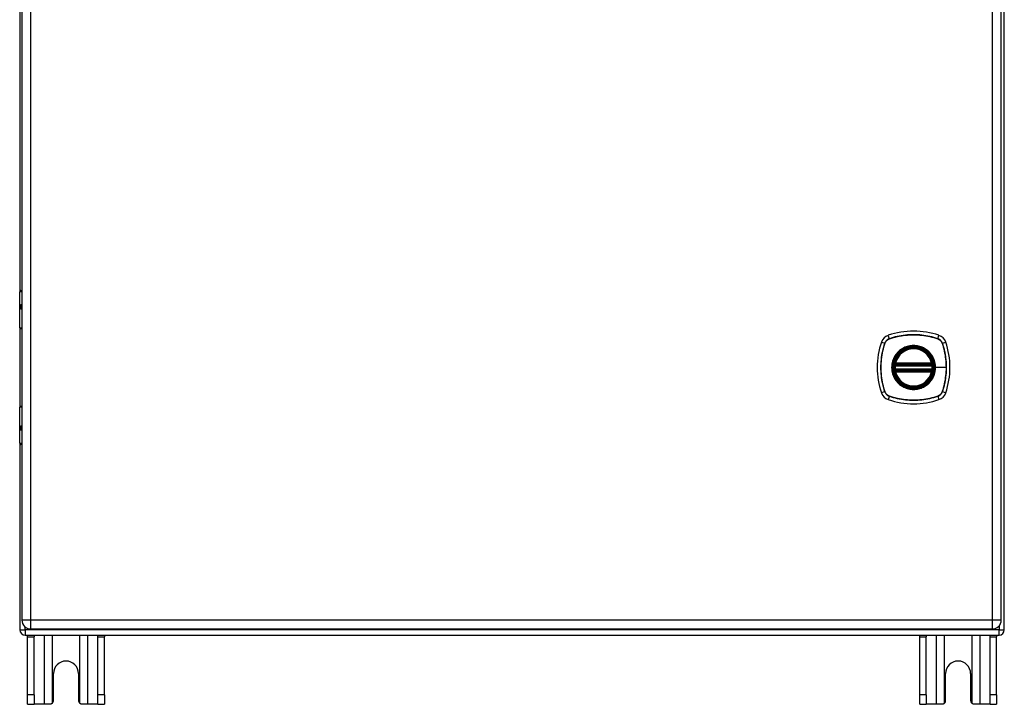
# Model space of a CAD drawing. Header units: inches. Extents: x 7 to 112, y 7 to 76.
# Tile 5 of 9: x 51 to 67, y 31 to 42. Entities that reach past the tile are written whole.
import ezdxf

# ---------------------------------------------------------------- set-up
doc = ezdxf.new("R2010")
doc.units = ezdxf.units.IN
doc.header["$MEASUREMENT"] = 0
doc.layers.add('Visible Edges(ANSI)', color=7, linetype='Continuous', lineweight=25)
doc.layers.add('Visible Tangent Edges(ANSI)', color=7, linetype='Continuous', lineweight=25)

msp = doc.modelspace()

# ---------------------------------------------------------------- linework, layer by layer
at = {"layer": 'Visible Edges(ANSI)'}
for p, q in [((66.758, 32.167), (66.758, 51.999)), ((50.79, 51.839), (50.79, 32.328)), ((66.708, 32.328), (66.708, 51.839)), ((50.758, 46.494), (50.758, 37.672)), ((50.755, 37.077), (50.755, 37.662)), ((50.775, 37.682), (50.79, 37.682)), ((50.79, 37.438), (50.787, 37.438)), ((50.787, 37.394), (50.79, 37.394)), ((50.758, 37.068), (50.758, 35.795)), ((50.79, 37.062), (50.771, 37.062)), ((64.991, 36.491), (65.576, 36.491)), ((64.987, 36.471), (65.581, 36.471)), ((65.581, 36.392), (64.987, 36.392)), ((65.576, 36.372), (64.991, 36.372)), ((50.755, 35.201), (50.755, 35.786)), ((50.771, 35.802), (50.79, 35.802)), ((50.79, 35.469), (50.787, 35.469)), ((50.787, 35.426), (50.79, 35.426)), ((50.758, 35.191), (50.758, 32.167)), ((50.79, 35.182), (50.775, 35.182)), ((50.936, 32.182), (66.562, 32.182)), ((50.842, 32.083), (66.674, 32.083)), ((50.883, 32.052), (50.883, 32.083)), ((50.883, 31.114), (50.883, 32.052)), ((50.988, 32.083), (50.988, 32.052)), ((50.988, 31.114), (50.988, 32.052)), ((52.028, 32.052), (52.028, 32.083)), ((52.028, 31.114), (52.028, 32.052)), ((52.133, 32.083), (52.133, 32.052)), ((52.133, 31.114), (52.133, 32.052)), ((65.383, 32.052), (65.383, 32.083)), ((65.383, 31.114), (65.383, 32.052)), ((65.488, 32.083), (65.488, 32.052)), ((65.488, 31.114), (65.488, 32.052)), ((66.528, 32.052), (66.528, 32.083)), ((66.528, 31.114), (66.528, 32.052)), ((66.633, 32.083), (66.633, 32.052)), ((66.633, 31.114), (66.633, 32.052)), ((51.305, 31.02), (51.305, 31.458)), ((51.711, 31.458), (51.711, 31.02)), ((65.805, 31.02), (65.805, 31.458)), ((66.211, 31.458), (66.211, 31.02)), ((50.883, 30.958), (50.883, 31.114)), ((50.988, 31.114), (50.988, 30.958)), ((52.028, 30.958), (52.028, 31.114)), ((52.133, 31.114), (52.133, 30.958)), ((65.383, 30.958), (65.383, 31.114)), ((65.488, 31.114), (65.488, 30.958)), ((66.528, 30.958), (66.528, 31.114)), ((66.633, 31.114), (66.633, 30.958)), ((50.883, 30.958), (50.988, 30.958)), ((51.152, 30.958), (50.988, 30.958)), ((51.243, 30.958), (51.152, 30.958)), ((51.864, 30.958), (51.773, 30.958)), ((52.028, 30.958), (51.864, 30.958)), ((52.028, 30.958), (52.133, 30.958)), ((65.383, 30.958), (65.488, 30.958)), ((65.652, 30.958), (65.488, 30.958)), ((65.743, 30.958), (65.652, 30.958)), ((66.364, 30.958), (66.273, 30.958)), ((66.528, 30.958), (66.364, 30.958)), ((66.528, 30.958), (66.633, 30.958))]:
    msp.add_line(p, q, dxfattribs=at)
at = {"layer": 'Visible Edges(ANSI)', "flags": 128}
for points in [[(64.975, 36.485), (64.975, 36.485), (64.975, 36.485), (64.975, 36.484), (64.975, 36.484), (64.975, 36.484), (64.975, 36.483), (64.975, 36.482), (64.975, 36.482), (64.975, 36.481), (64.975, 36.48), (64.974, 36.479), (64.974, 36.478), (64.974, 36.476), (64.974, 36.475), (64.974, 36.474), (64.973, 36.473), (64.973, 36.471), (64.973, 36.47), (64.973, 36.468), (64.973, 36.467), (64.973, 36.465), (64.972, 36.464), (64.972, 36.462), (64.972, 36.46)], [(64.972, 36.403), (64.972, 36.401), (64.972, 36.4), (64.973, 36.398), (64.973, 36.397), (64.973, 36.395), (64.973, 36.394), (64.973, 36.392), (64.973, 36.391), (64.974, 36.389), (64.974, 36.388), (64.974, 36.387), (64.974, 36.386), (64.974, 36.385), (64.975, 36.384), (64.975, 36.383), (64.975, 36.382), (64.975, 36.381), (64.975, 36.38), (64.975, 36.38), (64.975, 36.379), (64.975, 36.379), (64.975, 36.379), (64.975, 36.379), (64.975, 36.378)], [(65.595, 36.46), (65.595, 36.462), (65.595, 36.464), (65.595, 36.465), (65.595, 36.467), (65.595, 36.468), (65.594, 36.47), (65.594, 36.471), (65.594, 36.473), (65.594, 36.474), (65.594, 36.475), (65.594, 36.476), (65.593, 36.478), (65.593, 36.479), (65.593, 36.48), (65.593, 36.481), (65.593, 36.482), (65.593, 36.482), (65.593, 36.483), (65.592, 36.484), (65.592, 36.484), (65.592, 36.484), (65.592, 36.485), (65.592, 36.485), (65.592, 36.485)], [(65.592, 36.378), (65.592, 36.379), (65.592, 36.379), (65.592, 36.379), (65.592, 36.379), (65.592, 36.38), (65.593, 36.38), (65.593, 36.381), (65.593, 36.382), (65.593, 36.383), (65.593, 36.384), (65.593, 36.385), (65.593, 36.386), (65.594, 36.387), (65.594, 36.388), (65.594, 36.389), (65.594, 36.391), (65.594, 36.392), (65.594, 36.394), (65.595, 36.395), (65.595, 36.397), (65.595, 36.398), (65.595, 36.4), (65.595, 36.401), (65.595, 36.403)], [(51.287, 30.976), (51.286, 30.975), (51.284, 30.974), (51.282, 30.972), (51.281, 30.971), (51.279, 30.97), (51.278, 30.969), (51.276, 30.967), (51.274, 30.966), (51.272, 30.965), (51.27, 30.964), (51.268, 30.964), (51.267, 30.963), (51.265, 30.962), (51.263, 30.961), (51.261, 30.961), (51.259, 30.96), (51.257, 30.96), (51.255, 30.959), (51.253, 30.959), (51.251, 30.959), (51.249, 30.958), (51.247, 30.958), (51.245, 30.958), (51.243, 30.958)], [(51.773, 30.958), (51.771, 30.958), (51.769, 30.958), (51.767, 30.958), (51.765, 30.959), (51.764, 30.959), (51.762, 30.959), (51.76, 30.96), (51.758, 30.96), (51.756, 30.961), (51.754, 30.961), (51.752, 30.962), (51.75, 30.963), (51.748, 30.964), (51.746, 30.964), (51.744, 30.965), (51.742, 30.966), (51.741, 30.967), (51.739, 30.969), (51.737, 30.97), (51.735, 30.971), (51.734, 30.972), (51.732, 30.974), (51.731, 30.975), (51.729, 30.976)], [(65.787, 30.976), (65.786, 30.975), (65.784, 30.974), (65.782, 30.972), (65.781, 30.971), (65.779, 30.97), (65.778, 30.969), (65.776, 30.967), (65.774, 30.966), (65.772, 30.965), (65.77, 30.964), (65.768, 30.964), (65.767, 30.963), (65.765, 30.962), (65.763, 30.961), (65.761, 30.961), (65.759, 30.96), (65.757, 30.96), (65.755, 30.959), (65.753, 30.959), (65.751, 30.959), (65.749, 30.958), (65.747, 30.958), (65.745, 30.958), (65.743, 30.958)], [(66.273, 30.958), (66.271, 30.958), (66.269, 30.958), (66.267, 30.958), (66.265, 30.959), (66.264, 30.959), (66.262, 30.959), (66.26, 30.96), (66.258, 30.96), (66.256, 30.961), (66.254, 30.961), (66.252, 30.962), (66.25, 30.963), (66.248, 30.964), (66.246, 30.964), (66.244, 30.965), (66.242, 30.966), (66.241, 30.967), (66.239, 30.969), (66.237, 30.97), (66.235, 30.971), (66.234, 30.972), (66.232, 30.974), (66.231, 30.975), (66.229, 30.976)]]:
    msp.add_lwpolyline(points, dxfattribs=at)
at = {"layer": 'Visible Edges(ANSI)'}
for radius in [0.32, 0.315]:
    msp.add_circle((65.284, 36.432), radius, dxfattribs=at)
for centre, radius, start, end in [((50.775, 37.662), 0.0197, 90, 180), ((50.771, 37.077), 0.0157, 180, 270), ((65.284, 35.743), 1.28, 71.2278, 108.7722), ((65.973, 36.432), 1.28, 161.2278, 198.7722), ((64.929, 36.786), 0.177, 108.7722, 161.2278), ((65.639, 36.786), 0.177, 18.7722, 71.2278), ((64.595, 36.432), 1.28, 341.2278, 18.7722), ((65.284, 36.432), 0.313, 13.6344, 166.3656), ((65.284, 36.432), 0.313, 166.3656, 170.216), ((64.991, 36.503), 0.0118, 166.3656, 270), ((65.576, 36.503), 0.0118, 270, 13.6344), ((65.284, 36.432), 0.313, 9.784, 13.6344), ((65.284, 36.432), 0.313, 174.7499, 185.2501), ((64.987, 36.483), 0.0118, 170.216, 270), ((64.987, 36.381), 0.0118, 90, 189.784), ((65.284, 36.432), 0.313, 189.784, 193.6344), ((64.991, 36.361), 0.0118, 90, 193.6344), ((65.284, 36.432), 0.313, 193.6344, 346.3656), ((65.576, 36.361), 0.0118, 346.3656, 90), ((65.581, 36.483), 0.0118, 270, 9.784), ((65.581, 36.381), 0.0118, 350.216, 90), ((65.284, 36.432), 0.313, 346.3656, 350.216), ((65.284, 36.432), 0.313, 354.7499, 5.2501), ((64.929, 36.077), 0.177, 198.7722, 251.2278), ((65.639, 36.077), 0.177, 288.7722, 341.2278), ((65.284, 37.121), 1.28, 251.2278, 288.7722), ((50.771, 35.786), 0.0157, 90, 180), ((50.775, 35.201), 0.0197, 180, 270), ((50.936, 32.328), 0.146, 180, 270), ((66.562, 32.328), 0.146, 270, 0), ((50.842, 32.167), 0.084, 180, 270), ((66.674, 32.167), 0.084, 270, 0), ((51.508, 31.458), 0.203, 0, 180), ((66.008, 31.458), 0.203, 0, 180), ((51.243, 31.02), 0.062, 314.9335, 0), ((51.773, 31.02), 0.062, 180, 225.0665), ((65.743, 31.02), 0.062, 314.9335, 0), ((66.273, 31.02), 0.062, 180, 225.0665)]:
    msp.add_arc(centre, radius, start, end, dxfattribs=at)
at = {"layer": 'Visible Tangent Edges(ANSI)'}
for p, q in [((50.936, 32.328), (50.936, 51.839)), ((66.562, 51.839), (66.562, 32.328)), ((50.79, 37.662), (50.755, 37.662)), ((50.778, 37.447), (50.79, 37.447)), ((50.79, 37.384), (50.778, 37.384)), ((50.755, 37.077), (50.79, 37.077)), ((64.761, 36.843), (64.816, 36.825)), ((64.818, 36.824), (64.818, 36.824)), ((64.891, 36.899), (64.872, 36.954)), ((64.891, 36.897), (64.892, 36.897)), ((65.676, 36.897), (65.676, 36.897)), ((65.677, 36.899), (65.696, 36.954)), ((65.749, 36.824), (65.749, 36.824)), ((65.751, 36.825), (65.806, 36.843)), ((64.98, 36.505), (64.991, 36.503)), ((64.991, 36.491), (64.991, 36.503)), ((65.576, 36.503), (64.991, 36.503)), ((64.991, 36.481), (64.991, 36.491)), ((65.576, 36.503), (65.588, 36.505)), ((65.576, 36.503), (65.576, 36.491)), ((65.576, 36.491), (65.576, 36.481)), ((64.972, 36.46), (64.984, 36.459)), ((64.972, 36.403), (64.984, 36.404)), ((64.981, 36.484), (64.975, 36.485)), ((64.975, 36.378), (64.981, 36.38)), ((64.991, 36.361), (64.98, 36.358)), ((64.984, 36.459), (65.584, 36.459)), ((65.584, 36.404), (64.984, 36.404)), ((64.987, 36.471), (64.987, 36.481)), ((64.987, 36.382), (64.987, 36.392)), ((64.991, 36.481), (65.576, 36.481)), ((64.991, 36.372), (64.991, 36.382)), ((65.576, 36.382), (64.991, 36.382)), ((64.991, 36.361), (64.991, 36.372)), ((64.991, 36.361), (65.576, 36.361)), ((65.576, 36.382), (65.576, 36.372)), ((65.576, 36.372), (65.576, 36.361)), ((65.588, 36.358), (65.576, 36.361)), ((65.581, 36.481), (65.581, 36.471)), ((65.581, 36.392), (65.581, 36.382)), ((65.584, 36.459), (65.595, 36.46)), ((65.584, 36.404), (65.595, 36.403)), ((65.592, 36.485), (65.586, 36.484)), ((65.586, 36.38), (65.592, 36.378)), ((65.636, 36.432), (65.641, 36.432)), ((65.815, 36.432), (65.641, 36.432)), ((64.816, 36.039), (64.761, 36.02)), ((64.818, 36.039), (64.818, 36.04)), ((65.749, 36.04), (65.749, 36.039)), ((65.751, 36.039), (65.806, 36.02)), ((64.891, 35.964), (64.872, 35.909)), ((64.892, 35.966), (64.891, 35.966)), ((65.676, 35.966), (65.676, 35.966)), ((65.677, 35.964), (65.696, 35.909)), ((50.79, 35.786), (50.755, 35.786)), ((50.778, 35.479), (50.79, 35.479)), ((50.79, 35.416), (50.778, 35.416)), ((50.755, 35.201), (50.79, 35.201)), ((50.936, 32.328), (50.79, 32.328)), ((50.936, 32.182), (50.936, 32.328)), ((66.562, 32.328), (50.936, 32.328)), ((66.562, 32.328), (66.562, 32.182)), ((66.708, 32.328), (66.562, 32.328)), ((50.758, 32.167), (50.842, 32.167)), ((50.842, 32.167), (50.842, 32.216)), ((66.674, 32.167), (50.842, 32.167)), ((50.842, 32.167), (50.842, 32.083)), ((66.674, 32.234), (66.674, 32.167)), ((66.674, 32.167), (66.758, 32.167)), ((66.674, 32.083), (66.674, 32.167)), ((50.883, 32.052), (50.988, 32.052)), ((51.152, 32.083), (51.152, 30.958)), ((51.287, 30.976), (51.287, 32.083)), ((51.729, 32.083), (51.729, 30.976)), ((51.864, 30.958), (51.864, 32.083)), ((52.028, 32.052), (52.133, 32.052)), ((65.383, 32.052), (65.488, 32.052)), ((65.652, 32.083), (65.652, 30.958)), ((65.787, 30.976), (65.787, 32.083)), ((66.229, 32.083), (66.229, 30.976)), ((66.364, 30.958), (66.364, 32.083)), ((66.528, 32.052), (66.633, 32.052)), ((50.988, 31.114), (50.883, 31.114)), ((52.133, 31.114), (52.028, 31.114)), ((65.488, 31.114), (65.383, 31.114)), ((66.633, 31.114), (66.528, 31.114))]:
    msp.add_line(p, q, dxfattribs=at)
at = {"layer": 'Visible Tangent Edges(ANSI)', "flags": 128}
for points in [[(50.778, 37.447), (50.776, 37.447), (50.774, 37.446), (50.772, 37.445), (50.77, 37.444), (50.769, 37.441), (50.767, 37.439), (50.766, 37.436), (50.765, 37.432), (50.765, 37.428), (50.764, 37.424), (50.764, 37.42), (50.764, 37.416), (50.764, 37.412), (50.764, 37.407), (50.765, 37.403), (50.765, 37.4), (50.766, 37.396), (50.768, 37.393), (50.769, 37.39), (50.77, 37.388), (50.772, 37.387), (50.774, 37.385), (50.776, 37.385), (50.778, 37.384)], [(50.787, 37.394), (50.785, 37.394), (50.783, 37.395), (50.781, 37.396), (50.779, 37.397), (50.778, 37.398), (50.777, 37.4), (50.776, 37.402), (50.775, 37.405), (50.774, 37.407), (50.774, 37.41), (50.773, 37.413), (50.773, 37.416), (50.773, 37.419), (50.774, 37.422), (50.774, 37.425), (50.775, 37.427), (50.776, 37.43), (50.777, 37.432), (50.778, 37.433), (50.779, 37.435), (50.781, 37.436), (50.783, 37.437), (50.785, 37.437), (50.787, 37.438)], [(64.816, 36.825), (64.806, 36.793), (64.797, 36.761), (64.788, 36.729), (64.78, 36.696), (64.774, 36.663), (64.768, 36.631), (64.763, 36.597), (64.759, 36.564), (64.756, 36.531), (64.753, 36.498), (64.752, 36.464), (64.752, 36.431), (64.752, 36.398), (64.753, 36.364), (64.756, 36.331), (64.759, 36.298), (64.763, 36.265), (64.768, 36.232), (64.774, 36.199), (64.781, 36.167), (64.788, 36.134), (64.797, 36.102), (64.806, 36.07), (64.816, 36.039)], [(64.818, 36.04), (64.808, 36.071), (64.798, 36.103), (64.79, 36.135), (64.782, 36.167), (64.775, 36.2), (64.769, 36.233), (64.764, 36.265), (64.76, 36.298), (64.757, 36.331), (64.755, 36.365), (64.753, 36.398), (64.753, 36.431), (64.753, 36.464), (64.755, 36.497), (64.757, 36.531), (64.76, 36.564), (64.764, 36.597), (64.769, 36.63), (64.775, 36.663), (64.782, 36.696), (64.79, 36.728), (64.798, 36.76), (64.808, 36.792), (64.818, 36.824)], [(64.891, 36.899), (64.886, 36.898), (64.882, 36.896), (64.878, 36.894), (64.874, 36.892), (64.87, 36.89), (64.866, 36.888), (64.862, 36.885), (64.859, 36.883), (64.855, 36.88), (64.851, 36.877), (64.848, 36.874), (64.845, 36.871), (64.842, 36.868), (64.839, 36.864), (64.836, 36.861), (64.833, 36.857), (64.83, 36.853), (64.828, 36.849), (64.825, 36.846), (64.823, 36.842), (64.821, 36.837), (64.819, 36.833), (64.818, 36.829), (64.816, 36.825)], [(64.818, 36.824), (64.82, 36.828), (64.822, 36.832), (64.823, 36.836), (64.825, 36.84), (64.828, 36.844), (64.83, 36.848), (64.832, 36.852), (64.835, 36.856), (64.838, 36.859), (64.84, 36.863), (64.843, 36.866), (64.846, 36.869), (64.85, 36.872), (64.853, 36.875), (64.856, 36.878), (64.86, 36.881), (64.864, 36.883), (64.867, 36.886), (64.871, 36.888), (64.875, 36.89), (64.879, 36.892), (64.883, 36.894), (64.887, 36.896), (64.891, 36.897)], [(65.677, 36.899), (65.645, 36.909), (65.613, 36.919), (65.581, 36.927), (65.548, 36.935), (65.516, 36.942), (65.483, 36.948), (65.45, 36.953), (65.416, 36.957), (65.383, 36.96), (65.35, 36.962), (65.316, 36.963), (65.283, 36.964), (65.25, 36.963), (65.217, 36.962), (65.183, 36.96), (65.15, 36.957), (65.117, 36.952), (65.084, 36.948), (65.051, 36.942), (65.019, 36.935), (64.986, 36.927), (64.954, 36.919), (64.922, 36.909), (64.891, 36.899)], [(64.892, 36.897), (64.923, 36.908), (64.955, 36.917), (64.987, 36.926), (65.02, 36.933), (65.052, 36.94), (65.085, 36.946), (65.117, 36.951), (65.15, 36.955), (65.184, 36.958), (65.217, 36.961), (65.25, 36.962), (65.283, 36.963), (65.316, 36.962), (65.35, 36.961), (65.383, 36.958), (65.416, 36.955), (65.449, 36.951), (65.482, 36.946), (65.515, 36.94), (65.548, 36.933), (65.58, 36.926), (65.612, 36.917), (65.644, 36.908), (65.676, 36.897)], [(65.676, 36.897), (65.68, 36.896), (65.685, 36.894), (65.689, 36.892), (65.693, 36.89), (65.696, 36.888), (65.7, 36.886), (65.704, 36.883), (65.708, 36.881), (65.711, 36.878), (65.715, 36.875), (65.718, 36.872), (65.721, 36.869), (65.724, 36.866), (65.727, 36.863), (65.73, 36.859), (65.733, 36.856), (65.735, 36.852), (65.738, 36.848), (65.74, 36.844), (65.742, 36.84), (65.744, 36.836), (65.746, 36.832), (65.748, 36.828), (65.749, 36.824)], [(65.751, 36.825), (65.75, 36.829), (65.748, 36.833), (65.746, 36.837), (65.744, 36.842), (65.742, 36.846), (65.74, 36.849), (65.737, 36.853), (65.735, 36.857), (65.732, 36.861), (65.729, 36.864), (65.726, 36.868), (65.723, 36.871), (65.72, 36.874), (65.716, 36.877), (65.713, 36.88), (65.709, 36.883), (65.705, 36.885), (65.702, 36.888), (65.698, 36.89), (65.694, 36.892), (65.69, 36.894), (65.685, 36.896), (65.681, 36.898), (65.677, 36.899)], [(65.749, 36.824), (65.755, 36.808), (65.76, 36.792), (65.765, 36.776), (65.769, 36.76), (65.774, 36.744), (65.778, 36.728), (65.782, 36.712), (65.785, 36.696), (65.789, 36.68), (65.792, 36.663), (65.795, 36.647), (65.798, 36.631), (65.801, 36.614), (65.803, 36.598), (65.805, 36.581), (65.807, 36.565), (65.809, 36.548), (65.811, 36.531), (65.812, 36.515), (65.813, 36.498), (65.814, 36.482), (65.814, 36.465), (65.815, 36.448), (65.815, 36.432)], [(65.751, 36.039), (65.762, 36.07), (65.771, 36.102), (65.779, 36.135), (65.787, 36.167), (65.794, 36.2), (65.8, 36.233), (65.805, 36.266), (65.809, 36.299), (65.812, 36.332), (65.814, 36.366), (65.816, 36.399), (65.816, 36.432), (65.815, 36.465), (65.814, 36.499), (65.812, 36.532), (65.809, 36.565), (65.805, 36.598), (65.8, 36.631), (65.794, 36.664), (65.787, 36.697), (65.779, 36.729), (65.771, 36.761), (65.762, 36.793), (65.751, 36.825)], [(65.009, 36.659), (64.997, 36.643), (64.985, 36.626), (64.974, 36.609), (64.964, 36.591), (64.956, 36.572), (64.948, 36.553), (64.942, 36.533), (64.936, 36.513), (64.932, 36.493), (64.929, 36.473), (64.928, 36.452), (64.927, 36.432), (64.928, 36.411), (64.929, 36.39), (64.932, 36.37), (64.936, 36.35), (64.942, 36.33), (64.948, 36.31), (64.956, 36.291), (64.964, 36.273), (64.974, 36.255), (64.985, 36.237), (64.997, 36.22), (65.009, 36.204)], [(65.636, 36.432), (65.624, 36.34), (65.589, 36.255), (65.533, 36.182), (65.46, 36.127), (65.375, 36.091), (65.283, 36.08), (65.192, 36.092), (65.107, 36.127), (65.034, 36.183), (64.979, 36.255), (64.944, 36.341), (64.932, 36.432), (64.944, 36.523), (64.979, 36.608), (65.035, 36.681), (65.108, 36.737), (65.193, 36.772), (65.284, 36.784), (65.375, 36.772), (65.46, 36.737), (65.533, 36.681), (65.589, 36.608), (65.624, 36.523), (65.636, 36.432)], [(65.056, 36.706), (65.054, 36.705), (65.052, 36.703), (65.05, 36.701), (65.048, 36.699), (65.046, 36.697), (65.044, 36.695), (65.042, 36.693), (65.04, 36.692), (65.038, 36.69), (65.036, 36.688), (65.034, 36.686), (65.032, 36.684), (65.03, 36.682), (65.028, 36.68), (65.026, 36.678), (65.024, 36.676), (65.022, 36.674), (65.02, 36.672), (65.018, 36.67), (65.016, 36.668), (65.015, 36.666), (65.013, 36.663), (65.011, 36.661), (65.009, 36.659)], [(65.511, 36.706), (65.495, 36.719), (65.478, 36.731), (65.461, 36.741), (65.443, 36.751), (65.424, 36.76), (65.405, 36.767), (65.385, 36.774), (65.365, 36.779), (65.345, 36.783), (65.325, 36.786), (65.304, 36.788), (65.284, 36.789), (65.263, 36.788), (65.243, 36.786), (65.222, 36.783), (65.202, 36.779), (65.182, 36.774), (65.163, 36.767), (65.143, 36.76), (65.125, 36.751), (65.107, 36.741), (65.089, 36.731), (65.072, 36.719), (65.056, 36.706)], [(65.558, 36.659), (65.557, 36.661), (65.555, 36.663), (65.553, 36.666), (65.551, 36.668), (65.549, 36.67), (65.547, 36.672), (65.546, 36.674), (65.544, 36.676), (65.542, 36.678), (65.54, 36.68), (65.538, 36.682), (65.536, 36.684), (65.534, 36.686), (65.532, 36.688), (65.53, 36.69), (65.528, 36.692), (65.526, 36.693), (65.524, 36.695), (65.522, 36.697), (65.52, 36.699), (65.518, 36.701), (65.516, 36.703), (65.513, 36.705), (65.511, 36.706)], [(65.641, 36.432), (65.641, 36.442), (65.64, 36.452), (65.639, 36.462), (65.638, 36.473), (65.637, 36.483), (65.635, 36.493), (65.633, 36.503), (65.631, 36.513), (65.629, 36.523), (65.626, 36.533), (65.623, 36.543), (65.619, 36.553), (65.616, 36.562), (65.612, 36.572), (65.608, 36.581), (65.603, 36.59), (65.599, 36.6), (65.594, 36.609), (65.588, 36.618), (65.583, 36.626), (65.577, 36.635), (65.571, 36.643), (65.565, 36.651), (65.558, 36.659)], [(64.98, 36.505), (64.979, 36.505), (64.979, 36.504), (64.979, 36.503), (64.979, 36.502), (64.979, 36.501), (64.979, 36.5), (64.979, 36.499), (64.979, 36.498), (64.979, 36.497), (64.979, 36.496), (64.979, 36.495), (64.979, 36.494), (64.979, 36.493), (64.979, 36.492), (64.979, 36.491), (64.979, 36.49), (64.979, 36.49), (64.979, 36.489), (64.98, 36.488), (64.98, 36.487), (64.98, 36.486), (64.981, 36.485), (64.981, 36.485), (64.981, 36.484)], [(65.586, 36.484), (65.587, 36.485), (65.587, 36.485), (65.587, 36.486), (65.588, 36.487), (65.588, 36.488), (65.588, 36.489), (65.588, 36.49), (65.589, 36.49), (65.589, 36.491), (65.589, 36.492), (65.589, 36.493), (65.589, 36.494), (65.589, 36.495), (65.589, 36.496), (65.589, 36.497), (65.589, 36.498), (65.589, 36.499), (65.589, 36.5), (65.589, 36.501), (65.589, 36.502), (65.589, 36.503), (65.588, 36.504), (65.588, 36.505), (65.588, 36.505)], [(64.981, 36.38), (64.981, 36.379), (64.981, 36.378), (64.98, 36.377), (64.98, 36.376), (64.98, 36.376), (64.979, 36.375), (64.979, 36.374), (64.979, 36.373), (64.979, 36.372), (64.979, 36.371), (64.979, 36.37), (64.979, 36.369), (64.979, 36.368), (64.979, 36.367), (64.979, 36.366), (64.979, 36.365), (64.979, 36.365), (64.979, 36.364), (64.979, 36.363), (64.979, 36.362), (64.979, 36.361), (64.979, 36.36), (64.979, 36.359), (64.98, 36.358)], [(64.981, 36.484), (64.982, 36.484), (64.982, 36.484), (64.982, 36.483), (64.982, 36.483), (64.982, 36.483), (64.983, 36.483), (64.983, 36.483), (64.983, 36.483), (64.983, 36.483), (64.983, 36.482), (64.984, 36.482), (64.984, 36.482), (64.984, 36.482), (64.984, 36.482), (64.985, 36.482), (64.985, 36.482), (64.985, 36.482), (64.985, 36.482), (64.986, 36.481), (64.986, 36.481), (64.986, 36.481), (64.986, 36.481), (64.987, 36.481), (64.987, 36.481)], [(64.987, 36.382), (64.987, 36.382), (64.986, 36.382), (64.986, 36.382), (64.986, 36.382), (64.986, 36.382), (64.985, 36.382), (64.985, 36.382), (64.985, 36.382), (64.985, 36.382), (64.984, 36.381), (64.984, 36.381), (64.984, 36.381), (64.984, 36.381), (64.983, 36.381), (64.983, 36.381), (64.983, 36.381), (64.983, 36.381), (64.983, 36.38), (64.982, 36.38), (64.982, 36.38), (64.982, 36.38), (64.982, 36.38), (64.982, 36.38), (64.981, 36.38)], [(64.984, 36.459), (64.984, 36.46), (64.984, 36.461), (64.984, 36.462), (64.985, 36.462), (64.985, 36.463), (64.985, 36.464), (64.985, 36.464), (64.985, 36.465), (64.985, 36.466), (64.986, 36.466), (64.986, 36.467), (64.986, 36.468), (64.986, 36.468), (64.986, 36.469), (64.986, 36.469), (64.986, 36.469), (64.987, 36.47), (64.987, 36.47), (64.987, 36.47), (64.987, 36.471), (64.987, 36.471), (64.987, 36.471), (64.987, 36.471), (64.987, 36.471)], [(64.987, 36.392), (64.987, 36.392), (64.987, 36.392), (64.987, 36.393), (64.987, 36.393), (64.987, 36.393), (64.987, 36.393), (64.987, 36.394), (64.986, 36.394), (64.986, 36.394), (64.986, 36.395), (64.986, 36.395), (64.986, 36.396), (64.986, 36.396), (64.986, 36.397), (64.985, 36.398), (64.985, 36.398), (64.985, 36.399), (64.985, 36.4), (64.985, 36.4), (64.985, 36.401), (64.984, 36.402), (64.984, 36.403), (64.984, 36.403), (64.984, 36.404)], [(64.987, 36.481), (64.987, 36.481), (64.987, 36.481), (64.988, 36.481), (64.988, 36.481), (64.988, 36.481), (64.988, 36.481), (64.988, 36.481), (64.988, 36.481), (64.989, 36.481), (64.989, 36.481), (64.989, 36.481), (64.989, 36.481), (64.989, 36.481), (64.989, 36.481), (64.99, 36.481), (64.99, 36.481), (64.99, 36.481), (64.99, 36.481), (64.99, 36.481), (64.99, 36.481), (64.991, 36.481), (64.991, 36.481), (64.991, 36.481), (64.991, 36.481)], [(64.991, 36.382), (64.991, 36.382), (64.991, 36.382), (64.991, 36.382), (64.99, 36.382), (64.99, 36.382), (64.99, 36.382), (64.99, 36.382), (64.99, 36.382), (64.99, 36.382), (64.989, 36.382), (64.989, 36.382), (64.989, 36.382), (64.989, 36.382), (64.989, 36.382), (64.989, 36.382), (64.988, 36.382), (64.988, 36.382), (64.988, 36.382), (64.988, 36.382), (64.988, 36.382), (64.988, 36.382), (64.987, 36.382), (64.987, 36.382), (64.987, 36.382)], [(65.558, 36.204), (65.565, 36.212), (65.571, 36.22), (65.577, 36.229), (65.583, 36.237), (65.588, 36.246), (65.594, 36.255), (65.599, 36.264), (65.603, 36.273), (65.608, 36.282), (65.612, 36.292), (65.616, 36.301), (65.619, 36.311), (65.623, 36.32), (65.626, 36.33), (65.629, 36.34), (65.631, 36.35), (65.633, 36.36), (65.635, 36.37), (65.637, 36.38), (65.638, 36.391), (65.639, 36.401), (65.64, 36.411), (65.641, 36.421), (65.641, 36.432)], [(65.576, 36.481), (65.577, 36.481), (65.577, 36.481), (65.577, 36.481), (65.577, 36.481), (65.577, 36.481), (65.578, 36.481), (65.578, 36.481), (65.578, 36.481), (65.578, 36.481), (65.578, 36.481), (65.578, 36.481), (65.579, 36.481), (65.579, 36.481), (65.579, 36.481), (65.579, 36.481), (65.579, 36.481), (65.579, 36.481), (65.58, 36.481), (65.58, 36.481), (65.58, 36.481), (65.58, 36.481), (65.58, 36.481), (65.58, 36.481), (65.581, 36.481)], [(65.581, 36.382), (65.58, 36.382), (65.58, 36.382), (65.58, 36.382), (65.58, 36.382), (65.58, 36.382), (65.58, 36.382), (65.579, 36.382), (65.579, 36.382), (65.579, 36.382), (65.579, 36.382), (65.579, 36.382), (65.579, 36.382), (65.578, 36.382), (65.578, 36.382), (65.578, 36.382), (65.578, 36.382), (65.578, 36.382), (65.578, 36.382), (65.577, 36.382), (65.577, 36.382), (65.577, 36.382), (65.577, 36.382), (65.577, 36.382), (65.576, 36.382)], [(65.581, 36.481), (65.581, 36.481), (65.581, 36.481), (65.581, 36.481), (65.582, 36.481), (65.582, 36.481), (65.582, 36.482), (65.582, 36.482), (65.583, 36.482), (65.583, 36.482), (65.583, 36.482), (65.583, 36.482), (65.584, 36.482), (65.584, 36.482), (65.584, 36.482), (65.584, 36.483), (65.585, 36.483), (65.585, 36.483), (65.585, 36.483), (65.585, 36.483), (65.585, 36.483), (65.586, 36.483), (65.586, 36.484), (65.586, 36.484), (65.586, 36.484)], [(65.581, 36.471), (65.581, 36.471), (65.581, 36.471), (65.581, 36.471), (65.581, 36.471), (65.581, 36.47), (65.581, 36.47), (65.581, 36.47), (65.581, 36.469), (65.581, 36.469), (65.581, 36.469), (65.582, 36.468), (65.582, 36.468), (65.582, 36.467), (65.582, 36.466), (65.582, 36.466), (65.582, 36.465), (65.583, 36.464), (65.583, 36.464), (65.583, 36.463), (65.583, 36.462), (65.583, 36.462), (65.583, 36.461), (65.584, 36.46), (65.584, 36.459)], [(65.584, 36.404), (65.584, 36.403), (65.583, 36.403), (65.583, 36.402), (65.583, 36.401), (65.583, 36.4), (65.583, 36.4), (65.583, 36.399), (65.582, 36.398), (65.582, 36.398), (65.582, 36.397), (65.582, 36.396), (65.582, 36.396), (65.582, 36.395), (65.581, 36.395), (65.581, 36.394), (65.581, 36.394), (65.581, 36.394), (65.581, 36.393), (65.581, 36.393), (65.581, 36.393), (65.581, 36.393), (65.581, 36.392), (65.581, 36.392), (65.581, 36.392)], [(65.586, 36.38), (65.586, 36.38), (65.586, 36.38), (65.586, 36.38), (65.585, 36.38), (65.585, 36.38), (65.585, 36.38), (65.585, 36.381), (65.585, 36.381), (65.584, 36.381), (65.584, 36.381), (65.584, 36.381), (65.584, 36.381), (65.583, 36.381), (65.583, 36.381), (65.583, 36.382), (65.583, 36.382), (65.582, 36.382), (65.582, 36.382), (65.582, 36.382), (65.582, 36.382), (65.581, 36.382), (65.581, 36.382), (65.581, 36.382), (65.581, 36.382)], [(65.588, 36.358), (65.588, 36.359), (65.588, 36.36), (65.589, 36.361), (65.589, 36.362), (65.589, 36.363), (65.589, 36.364), (65.589, 36.365), (65.589, 36.365), (65.589, 36.366), (65.589, 36.367), (65.589, 36.368), (65.589, 36.369), (65.589, 36.37), (65.589, 36.371), (65.589, 36.372), (65.589, 36.373), (65.588, 36.374), (65.588, 36.375), (65.588, 36.376), (65.588, 36.376), (65.587, 36.377), (65.587, 36.378), (65.587, 36.379), (65.586, 36.38)], [(65.815, 36.432), (65.815, 36.415), (65.814, 36.399), (65.814, 36.382), (65.813, 36.365), (65.812, 36.349), (65.811, 36.332), (65.809, 36.316), (65.807, 36.299), (65.805, 36.282), (65.803, 36.266), (65.801, 36.249), (65.798, 36.233), (65.795, 36.217), (65.792, 36.2), (65.789, 36.184), (65.785, 36.168), (65.782, 36.151), (65.778, 36.135), (65.774, 36.119), (65.769, 36.103), (65.765, 36.087), (65.76, 36.071), (65.755, 36.055), (65.749, 36.04)], [(65.009, 36.204), (65.011, 36.202), (65.013, 36.2), (65.015, 36.198), (65.016, 36.196), (65.018, 36.194), (65.02, 36.192), (65.022, 36.19), (65.024, 36.187), (65.026, 36.185), (65.028, 36.183), (65.03, 36.181), (65.032, 36.18), (65.034, 36.178), (65.036, 36.176), (65.038, 36.174), (65.04, 36.172), (65.042, 36.17), (65.044, 36.168), (65.046, 36.166), (65.048, 36.164), (65.05, 36.162), (65.052, 36.161), (65.054, 36.159), (65.056, 36.157)], [(65.511, 36.157), (65.513, 36.159), (65.516, 36.161), (65.518, 36.162), (65.52, 36.164), (65.522, 36.166), (65.524, 36.168), (65.526, 36.17), (65.528, 36.172), (65.53, 36.174), (65.532, 36.176), (65.534, 36.178), (65.536, 36.179), (65.538, 36.181), (65.54, 36.183), (65.542, 36.185), (65.544, 36.187), (65.546, 36.189), (65.547, 36.192), (65.549, 36.194), (65.551, 36.196), (65.553, 36.198), (65.555, 36.2), (65.557, 36.202), (65.558, 36.204)], [(64.816, 36.039), (64.818, 36.034), (64.819, 36.03), (64.821, 36.026), (64.823, 36.022), (64.825, 36.018), (64.828, 36.014), (64.83, 36.01), (64.833, 36.006), (64.836, 36.003), (64.839, 35.999), (64.842, 35.996), (64.845, 35.993), (64.848, 35.989), (64.851, 35.986), (64.855, 35.984), (64.859, 35.981), (64.862, 35.978), (64.866, 35.976), (64.87, 35.973), (64.874, 35.971), (64.878, 35.969), (64.882, 35.967), (64.886, 35.966), (64.891, 35.964)], [(64.891, 35.966), (64.887, 35.968), (64.883, 35.969), (64.879, 35.971), (64.875, 35.973), (64.871, 35.975), (64.867, 35.978), (64.864, 35.98), (64.86, 35.983), (64.856, 35.985), (64.853, 35.988), (64.85, 35.991), (64.846, 35.994), (64.843, 35.998), (64.84, 36.001), (64.838, 36.004), (64.835, 36.008), (64.832, 36.011), (64.83, 36.015), (64.828, 36.019), (64.825, 36.023), (64.823, 36.027), (64.822, 36.031), (64.82, 36.035), (64.818, 36.039)], [(65.056, 36.157), (65.072, 36.144), (65.089, 36.133), (65.107, 36.122), (65.125, 36.112), (65.144, 36.104), (65.163, 36.096), (65.182, 36.09), (65.202, 36.084), (65.222, 36.08), (65.243, 36.077), (65.263, 36.075), (65.284, 36.075), (65.304, 36.075), (65.325, 36.077), (65.345, 36.08), (65.366, 36.084), (65.385, 36.09), (65.405, 36.096), (65.424, 36.104), (65.443, 36.112), (65.461, 36.122), (65.478, 36.133), (65.495, 36.144), (65.511, 36.157)], [(65.749, 36.039), (65.748, 36.035), (65.746, 36.031), (65.744, 36.027), (65.742, 36.023), (65.74, 36.019), (65.738, 36.015), (65.735, 36.011), (65.733, 36.008), (65.73, 36.004), (65.727, 36.001), (65.724, 35.998), (65.721, 35.994), (65.718, 35.991), (65.715, 35.988), (65.711, 35.985), (65.708, 35.983), (65.704, 35.98), (65.7, 35.978), (65.696, 35.975), (65.693, 35.973), (65.689, 35.971), (65.685, 35.969), (65.68, 35.968), (65.676, 35.966)], [(65.677, 35.964), (65.681, 35.966), (65.685, 35.967), (65.69, 35.969), (65.694, 35.971), (65.698, 35.973), (65.702, 35.976), (65.705, 35.978), (65.709, 35.981), (65.713, 35.984), (65.716, 35.986), (65.72, 35.989), (65.723, 35.993), (65.726, 35.996), (65.729, 35.999), (65.732, 36.003), (65.735, 36.006), (65.737, 36.01), (65.74, 36.014), (65.742, 36.018), (65.744, 36.022), (65.746, 36.026), (65.748, 36.03), (65.75, 36.034), (65.751, 36.039)], [(64.891, 35.964), (64.922, 35.954), (64.954, 35.944), (64.987, 35.936), (65.019, 35.928), (65.052, 35.922), (65.085, 35.916), (65.118, 35.911), (65.151, 35.907), (65.185, 35.904), (65.218, 35.901), (65.251, 35.9), (65.285, 35.9), (65.318, 35.9), (65.351, 35.901), (65.384, 35.904), (65.417, 35.907), (65.451, 35.911), (65.483, 35.916), (65.516, 35.922), (65.549, 35.928), (65.581, 35.936), (65.613, 35.945), (65.645, 35.954), (65.677, 35.964)], [(65.676, 35.966), (65.644, 35.956), (65.612, 35.946), (65.58, 35.938), (65.548, 35.93), (65.516, 35.923), (65.483, 35.917), (65.45, 35.912), (65.417, 35.908), (65.384, 35.905), (65.351, 35.903), (65.318, 35.901), (65.285, 35.901), (65.251, 35.901), (65.218, 35.903), (65.185, 35.905), (65.152, 35.908), (65.118, 35.912), (65.085, 35.917), (65.053, 35.923), (65.02, 35.93), (64.987, 35.938), (64.955, 35.946), (64.923, 35.956), (64.892, 35.966)], [(50.778, 35.479), (50.776, 35.479), (50.774, 35.478), (50.772, 35.477), (50.77, 35.475), (50.769, 35.473), (50.768, 35.47), (50.766, 35.467), (50.765, 35.464), (50.765, 35.46), (50.764, 35.456), (50.764, 35.452), (50.764, 35.447), (50.764, 35.443), (50.764, 35.439), (50.765, 35.435), (50.765, 35.431), (50.766, 35.428), (50.767, 35.425), (50.769, 35.422), (50.77, 35.42), (50.772, 35.418), (50.774, 35.417), (50.776, 35.416), (50.778, 35.416)], [(50.787, 35.426), (50.785, 35.426), (50.783, 35.426), (50.781, 35.427), (50.779, 35.428), (50.778, 35.43), (50.777, 35.432), (50.776, 35.434), (50.775, 35.436), (50.774, 35.439), (50.774, 35.442), (50.773, 35.445), (50.773, 35.447), (50.773, 35.45), (50.774, 35.453), (50.774, 35.456), (50.775, 35.459), (50.776, 35.461), (50.777, 35.463), (50.778, 35.465), (50.779, 35.466), (50.781, 35.468), (50.783, 35.468), (50.785, 35.469), (50.787, 35.469)]]:
    msp.add_lwpolyline(points, dxfattribs=at)
at = {"layer": 'Visible Tangent Edges(ANSI)'}
for radius in [0.346, 0.342, 0.325, 0.324]:
    msp.add_circle((65.284, 36.432), radius, dxfattribs=at)
for start, end in [(13.6344, 166.3656), (174.7499, 185.2501), (193.6344, 346.3656), (354.7499, 5.2501)]:
    msp.add_arc((65.284, 36.432), 0.301, start, end, dxfattribs=at)
for centre, major_axis, ratio, start_param, end_param in [((50.787, 37.447), (0, -0.00984), 0.879139, 4.712389, 6.283185), ((50.787, 37.384), (0, 0.00984), 0.879139, 0, 1.570796), ((64.821, 36.823), (0.00933, -0.00312), 0.002893, 1.85298, 2.093627), ((64.892, 36.895), (-0.00312, 0.00933), 0.002893, 1.047966, 1.288612), ((65.675, 36.895), (-0.00312, -0.00933), 0.002893, 1.85298, 2.093627), ((65.747, 36.823), (-0.00933, -0.00312), 0.002893, 4.189559, 4.430205), ((64.976, 36.485), (0.00773, 0.00893), 0.431674, 4.96723, 6.283185), ((64.987, 36.479), (0.0021, 0.0116), 0.025638, 0, 1.426581), ((65.581, 36.479), (-0.0021, 0.0116), 0.025638, 4.856604, 6.283185), ((65.592, 36.485), (-0.00773, 0.00893), 0.431674, 0, 1.315955), ((64.976, 36.379), (0.00773, -0.00893), 0.431674, 0, 1.315955), ((64.987, 36.384), (0.0021, -0.0116), 0.025638, 4.856604, 6.283185), ((65.581, 36.384), (-0.0021, -0.0116), 0.025638, 0, 1.426581), ((65.592, 36.379), (-0.00773, -0.00893), 0.431674, 4.96723, 6.283185), ((64.821, 36.04), (0.00933, 0.00312), 0.002893, 4.189559, 4.430205), ((65.747, 36.04), (-0.00933, 0.00312), 0.002893, 1.85298, 2.093627), ((64.892, 35.969), (0.00312, 0.00933), 0.002893, 1.85298, 2.093627), ((65.675, 35.969), (-0.00312, 0.00933), 0.002893, 4.189559, 4.430205), ((50.787, 35.479), (0, -0.00984), 0.879139, 4.712389, 6.283185), ((50.787, 35.416), (0, 0.00984), 0.879139, 0, 1.570796)]:
    msp.add_ellipse(centre, major_axis=major_axis, ratio=ratio, start_param=start_param, end_param=end_param, dxfattribs=at)

doc.saveas('drawing.dxf')
